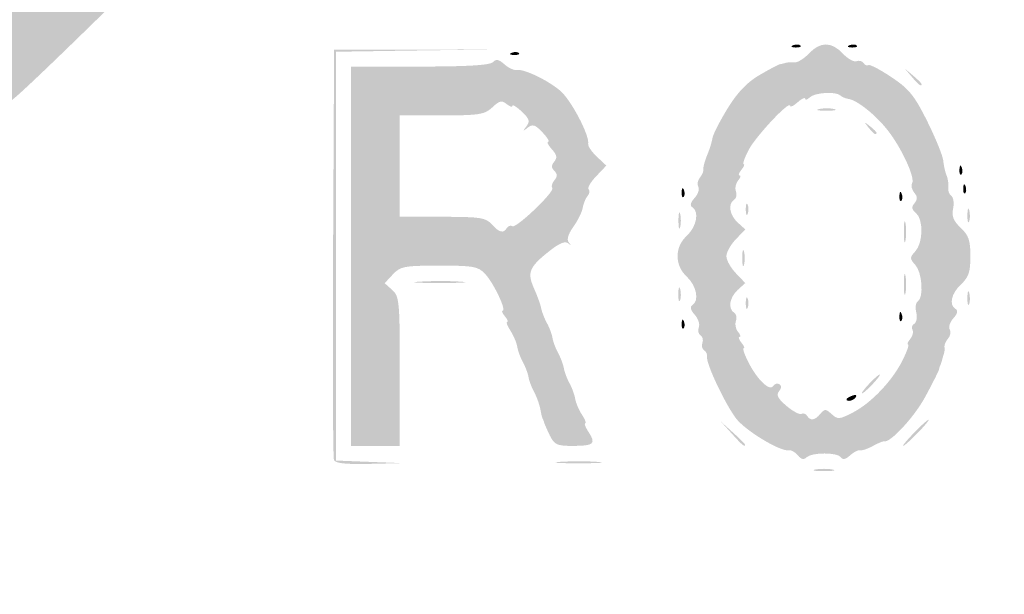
# Model space of a CAD drawing. Header units: inches. Extents: x -25.6 to 25.6, y -25.5 to 25.5.
# Tile 4 of 10: x -12.6 to -0.3, y 5.3 to 12.6. Entities that reach past the tile are written whole.
import ezdxf

# ---------------------------------------------------------------- set-up
doc = ezdxf.new("R2010")
doc.units = ezdxf.units.IN
doc.header["$MEASUREMENT"] = 0

msp = doc.modelspace()

# ---------------------------------------------------------------- hatches: boundary and pattern name
h = msp.add_hatch(color=7)
edge = h.paths.add_edge_path()
edge.add_spline(control_points=[(-0.562, -25.384), (-0.877, -25.296), (-1.314, -25.077), (-1.519, -24.905), (-1.845, -24.633), (-24.626, -1.847), (-24.846, -1.573), (-25.517, -0.737), (-25.628, 0.167), (-25.17, 1.077), (-24.993, 1.429), (-24.691, 1.735), (-13.142, 13.271)], knot_values=[0, 0, 0, 0, 1, 1, 1, 2, 2, 2, 3, 3, 3, 4, 4, 4, 4], degree=3, periodic=0)
edge.add_line((-13.142, 13.271), (-1.296, 25.104))
edge.add_line((-1.296, 25.104), (-0.964, 25.234))
edge.add_spline(control_points=[(-0.964, 25.234), (-0.48, 25.425), (-0.074, 25.482), (0.326, 25.416), (0.675, 25.358), (1.173, 25.164), (1.367, 25.011), (1.432, 24.959), (6.78, 19.624), (13.252, 13.154), (24.562, 1.848), (25.026, 1.377), (25.186, 1.052), (25.627, 0.152), (25.499, -0.775), (24.821, -1.599), (24.358, -2.16), (1.599, -24.863), (1.32, -25.041), (0.747, -25.407), (0.004, -25.543), (-0.562, -25.384)], knot_values=[0, 0, 0, 0, 1, 1, 1, 2, 2, 2, 3, 3, 3, 4, 4, 4, 5, 5, 5, 6, 6, 6, 7, 7, 7, 7], degree=3, periodic=0)
edge = h.paths.add_edge_path(flags=0)
edge.add_spline(control_points=[(0.778, -25.219), (0.933, -25.16), (1.177, -25.038), (1.32, -24.947), (1.599, -24.768), (24.264, -2.16), (24.726, -1.599), (25.405, -0.775), (25.533, 0.152), (25.092, 1.052), (24.932, 1.377), (24.467, 1.849), (13.158, 13.159), (1.527, 24.791), (1.387, 24.93), (1.037, 25.095), (0.364, 25.414), (-0.234, 25.427), (-0.964, 25.14)], knot_values=[0, 0, 0, 0, 1, 1, 1, 2, 2, 2, 3, 3, 3, 4, 4, 4, 5, 5, 5, 6, 6, 6, 6], degree=3, periodic=0)
edge.add_line((-0.964, 25.14), (-1.296, 25.01))
edge.add_line((-1.296, 25.01), (-13.095, 13.224))
edge.add_spline(control_points=[(-13.095, 13.224), (-24.597, 1.734), (-24.899, 1.429), (-25.076, 1.077), (-25.534, 0.167), (-25.423, -0.737), (-24.751, -1.573), (-24.343, -2.081), (-1.603, -24.766), (-1.32, -24.947), (-1.092, -25.093), (-0.688, -25.263), (-0.401, -25.333), (-0.177, -25.388), (0.502, -25.322), (0.778, -25.219)], knot_values=[0, 0, 0, 0, 1, 1, 1, 2, 2, 2, 3, 3, 3, 4, 4, 4, 5, 5, 5, 5], degree=3, periodic=0)
h = msp.add_hatch(color=7)
edge = h.paths.add_edge_path()
edge.add_spline(control_points=[(-0.074, -24.603), (-0.091, -24.574), (-0.164, -24.562), (-0.235, -24.576), (-0.305, -24.591), (-0.383, -24.583), (-0.407, -24.559), (-0.43, -24.535), (-0.495, -24.509), (-0.55, -24.5), (-0.605, -24.492), (-0.734, -24.429), (-0.837, -24.361), (-0.979, -24.267), (-1.038, -24.25), (-1.079, -24.291), (-1.12, -24.332), (-3.971, -21.508), (-12.74, -12.74), (-21.797, -3.683), (-24.333, -1.121), (-24.289, -1.077), (-24.244, -1.033), (-24.258, -0.986), (-24.351, -0.864), (-24.417, -0.778), (-24.458, -0.707), (-24.443, -0.707), (-24.428, -0.707), (-24.442, -0.659), (-24.474, -0.601), (-24.506, -0.543), (-24.535, -0.474), (-24.539, -0.448), (-24.543, -0.422), (-24.55, -0.39), (-24.555, -0.377), (-24.568, -0.343), (-24.57, 0.298), (-24.557, 0.354), (-24.551, 0.379), (-24.543, 0.422), (-24.538, 0.448), (-24.525, 0.534), (-24.28, 0.983), (-24.229, 1.014), (-24.194, 1.036), (-24.196, 1.067), (-24.236, 1.115), (-24.285, 1.174), (-22.46, 3.019), (-12.763, 12.716), (-3.318, 22.162), (-1.22, 24.237), (-1.165, 24.192), (-1.113, 24.148), (-1.082, 24.155), (-1.019, 24.224), (-0.945, 24.306), (-0.772, 24.395), (-0.448, 24.518), (-0.37, 24.547), (-0.169, 24.571), (0, 24.571), (0.169, 24.571), (0.37, 24.547), (0.448, 24.518), (0.754, 24.402), (0.946, 24.307), (0.996, 24.246), (1.038, 24.196), (1.064, 24.194), (1.117, 24.238), (1.173, 24.285), (3.192, 22.288), (12.716, 12.763), (22.241, 3.239), (24.237, 1.22), (24.191, 1.164), (24.147, 1.111), (24.151, 1.084), (24.21, 1.035), (24.282, 0.974), (24.524, 0.544), (24.538, 0.448), (24.543, 0.422), (24.551, 0.379), (24.557, 0.354), (24.57, 0.298), (24.568, -0.343), (24.555, -0.377), (24.55, -0.39), (24.543, -0.422), (24.539, -0.448), (24.535, -0.474), (24.506, -0.543), (24.474, -0.601), (24.442, -0.659), (24.428, -0.707), (24.443, -0.707), (24.458, -0.707), (24.417, -0.778), (24.351, -0.864), (24.258, -0.986), (24.244, -1.033), (24.289, -1.077), (24.333, -1.121), (21.797, -3.683), (12.74, -12.74), (3.971, -21.508), (1.12, -24.332), (1.079, -24.291), (1.038, -24.25), (0.979, -24.267), (0.837, -24.361), (0.734, -24.429), (0.605, -24.492), (0.55, -24.5), (0.495, -24.509), (0.43, -24.535), (0.407, -24.559), (0.383, -24.583), (0.305, -24.591), (0.235, -24.576), (0.164, -24.562), (0.091, -24.574), (0.074, -24.603), (0.056, -24.631), (0.023, -24.654), (0, -24.654), (-0.023, -24.654), (-0.056, -24.631), (-0.074, -24.603)], knot_values=[0, 0, 0, 0, 1, 1, 1, 2, 2, 2, 3, 3, 3, 4, 4, 4, 5, 5, 5, 6, 6, 6, 7, 7, 7, 8, 8, 8, 9, 9, 9, 10, 10, 10, 11, 11, 11, 12, 12, 12, 13, 13, 13, 14, 14, 14, 15, 15, 15, 16, 16, 16, 17, 17, 17, 18, 18, 18, 19, 19, 19, 20, 20, 20, 21, 21, 21, 22, 22, 22, 23, 23, 23, 24, 24, 24, 25, 25, 25, 26, 26, 26, 27, 27, 27, 28, 28, 28, 29, 29, 29, 30, 30, 30, 31, 31, 31, 32, 32, 32, 33, 33, 33, 34, 34, 34, 35, 35, 35, 36, 36, 36, 37, 37, 37, 38, 38, 38, 39, 39, 39, 40, 40, 40, 41, 41, 41, 42, 42, 42, 43, 43, 43, 44, 44, 44, 44], degree=3, periodic=0)
edge = h.paths.add_edge_path(flags=0)
edge.add_spline(control_points=[(0.296, -24.024), (0.496, -23.939), (0.687, -23.734), (0.611, -23.687), (0.575, -23.665), (4.673, -19.533), (12.096, -12.111), (20.323, -3.884), (23.652, -0.583), (23.692, -0.616), (23.762, -0.674), (24.059, -0.35), (24.023, -0.256), (24.01, -0.22), (24.019, -0.179), (24.044, -0.164), (24.097, -0.131), (24.104, 0.11), (24.053, 0.161), (24.019, 0.195), (24.013, 0.216), (24, 0.341), (23.997, 0.373), (21.476, 2.918), (18.399, 5.996), (14.658, 9.737), (12.786, 11.578), (12.752, 11.55), (12.676, 11.487), (0.592, 23.578), (0.661, 23.647), (0.697, 23.683), (0.664, 23.74), (0.543, 23.846), (0.45, 23.928), (0.348, 23.997), (0.317, 24), (0.217, 24.009), (0.167, 24.022), (0.082, 24.061), (0.037, 24.082), (-0.037, 24.082), (-0.082, 24.061), (-0.167, 24.022), (-0.217, 24.009), (-0.317, 24), (-0.348, 23.997), (-0.45, 23.928), (-0.543, 23.846), (-0.664, 23.74), (-0.697, 23.683), (-0.661, 23.647), (-0.592, 23.578), (-12.676, 11.487), (-12.752, 11.55), (-12.786, 11.578), (-14.658, 9.737), (-18.399, 5.996), (-21.476, 2.918), (-23.997, 0.373), (-24, 0.341), (-24.013, 0.216), (-24.019, 0.195), (-24.053, 0.161), (-24.104, 0.11), (-24.097, -0.131), (-24.044, -0.164), (-24.019, -0.179), (-24.009, -0.218), (-24.021, -0.249), (-24.056, -0.341), (-23.76, -0.673), (-23.693, -0.617), (-23.652, -0.583), (-20.436, -3.77), (-12.096, -12.111), (-4.673, -19.533), (-0.575, -23.665), (-0.611, -23.687), (-0.651, -23.712), (-0.636, -23.756), (-0.557, -23.84), (-0.34, -24.076), (0.002, -24.15), (0.296, -24.024)], knot_values=[0, 0, 0, 0, 1, 1, 1, 2, 2, 2, 3, 3, 3, 4, 4, 4, 5, 5, 5, 6, 6, 6, 7, 7, 7, 8, 8, 8, 9, 9, 9, 10, 10, 10, 11, 11, 11, 12, 12, 12, 13, 13, 13, 14, 14, 14, 15, 15, 15, 16, 16, 16, 17, 17, 17, 18, 18, 18, 19, 19, 19, 20, 20, 20, 21, 21, 21, 22, 22, 22, 23, 23, 23, 24, 24, 24, 25, 25, 25, 26, 26, 26, 27, 27, 27, 28, 28, 28, 28], degree=3, periodic=0)
h = msp.add_hatch(color=7)
edge = h.paths.add_edge_path()
edge.add_spline(control_points=[(-2.874, 7.093), (-2.908, 7.134), (-2.959, 7.162), (-2.988, 7.157), (-3.092, 7.137), (-3.532, 7.403), (-3.649, 7.556), (-3.787, 7.737), (-4.028, 8.247), (-4.014, 8.329), (-4.009, 8.359), (-4.025, 8.397), (-4.051, 8.413), (-4.076, 8.428), (-4.086, 8.47), (-4.072, 8.506), (-4.059, 8.541), (-4.069, 8.583), (-4.096, 8.6), (-4.123, 8.616), (-4.132, 8.662), (-4.117, 8.701), (-4.102, 8.74), (-4.126, 8.811), (-4.169, 8.859), (-4.221, 8.917), (-4.232, 8.958), (-4.199, 8.978), (-4.11, 9.033), (-4.145, 9.22), (-4.266, 9.334), (-4.344, 9.406), (-4.384, 9.496), (-4.384, 9.593), (-4.384, 9.691), (-4.344, 9.78), (-4.266, 9.852), (-4.145, 9.966), (-4.11, 10.153), (-4.199, 10.208), (-4.232, 10.228), (-4.222, 10.269), (-4.17, 10.325), (-4.127, 10.373), (-4.106, 10.436), (-4.124, 10.464), (-4.142, 10.493), (-4.133, 10.545), (-4.104, 10.58), (-4.075, 10.615), (-4.055, 10.662), (-4.06, 10.684), (-4.065, 10.706), (-4.044, 10.786), (-4.013, 10.861), (-3.982, 10.935), (-3.952, 11.034), (-3.945, 11.08), (-3.938, 11.125), (-3.852, 11.292), (-3.755, 11.45), (-3.631, 11.651), (-3.511, 11.776), (-3.356, 11.867), (-3.234, 11.938), (-3.119, 12), (-3.099, 12.003), (-3.08, 12.006), (-3.048, 12.014), (-3.029, 12.02), (-3.009, 12.027), (-2.961, 12.029), (-2.92, 12.025), (-2.88, 12.021), (-2.797, 12.072), (-2.735, 12.137), (-2.593, 12.289), (-2.451, 12.289), (-2.309, 12.137), (-2.247, 12.072), (-2.17, 12.028), (-2.137, 12.041), (-2.104, 12.054), (-2.064, 12.043), (-2.049, 12.018), (-2.033, 11.993), (-2.006, 11.981), (-1.988, 11.992), (-1.97, 12.004), (-1.839, 11.935), (-1.697, 11.84), (-1.477, 11.693), (-1.411, 11.611), (-1.25, 11.289), (-1.146, 11.08), (-1.055, 10.858), (-1.048, 10.794), (-1.042, 10.73), (-1.022, 10.645), (-1.006, 10.607), (-0.989, 10.568), (-0.98, 10.501), (-0.985, 10.458), (-0.99, 10.414), (-0.973, 10.366), (-0.947, 10.35), (-0.92, 10.333), (-0.91, 10.262), (-0.924, 10.192), (-0.944, 10.095), (-0.921, 10.036), (-0.829, 9.95), (-0.729, 9.856), (-0.707, 9.793), (-0.707, 9.593), (-0.707, 9.395), (-0.729, 9.33), (-0.825, 9.24), (-0.948, 9.124), (-0.979, 8.984), (-0.893, 8.931), (-0.86, 8.911), (-0.869, 8.871), (-0.921, 8.814), (-0.964, 8.766), (-0.985, 8.703), (-0.967, 8.675), (-0.949, 8.646), (-0.958, 8.594), (-0.988, 8.559), (-1.017, 8.524), (-1.037, 8.477), (-1.033, 8.455), (-1.029, 8.433), (-1.031, 8.399), (-1.037, 8.379), (-1.044, 8.36), (-1.054, 8.323), (-1.061, 8.297), (-1.067, 8.271), (-1.078, 8.239), (-1.084, 8.226), (-1.091, 8.213), (-1.099, 8.187), (-1.103, 8.167), (-1.107, 8.148), (-1.183, 7.997), (-1.272, 7.832), (-1.409, 7.577), (-1.713, 7.248), (-1.791, 7.269), (-1.804, 7.273), (-1.868, 7.246), (-1.933, 7.21), (-1.998, 7.175), (-2.069, 7.151), (-2.092, 7.157), (-2.115, 7.164), (-2.171, 7.135), (-2.217, 7.094), (-2.272, 7.043), (-2.311, 7.035), (-2.332, 7.068), (-2.371, 7.133), (-2.7, 7.133), (-2.764, 7.069), (-2.799, 7.035), (-2.832, 7.042), (-2.874, 7.093)], knot_values=[0, 0, 0, 0, 1, 1, 1, 2, 2, 2, 3, 3, 3, 4, 4, 4, 5, 5, 5, 6, 6, 6, 7, 7, 7, 8, 8, 8, 9, 9, 9, 10, 10, 10, 11, 11, 11, 12, 12, 12, 13, 13, 13, 14, 14, 14, 15, 15, 15, 16, 16, 16, 17, 17, 17, 18, 18, 18, 19, 19, 19, 20, 20, 20, 21, 21, 21, 22, 22, 22, 23, 23, 23, 24, 24, 24, 25, 25, 25, 26, 26, 26, 27, 27, 27, 28, 28, 28, 29, 29, 29, 30, 30, 30, 31, 31, 31, 32, 32, 32, 33, 33, 33, 34, 34, 34, 35, 35, 35, 36, 36, 36, 37, 37, 37, 38, 38, 38, 39, 39, 39, 40, 40, 40, 41, 41, 41, 42, 42, 42, 43, 43, 43, 44, 44, 44, 45, 45, 45, 46, 46, 46, 47, 47, 47, 48, 48, 48, 49, 49, 49, 50, 50, 50, 51, 51, 51, 52, 52, 52, 53, 53, 53, 54, 54, 54, 55, 55, 55, 56, 56, 56, 56], degree=3, periodic=0)
edge = h.paths.add_edge_path(flags=0)
edge.add_spline(control_points=[(-2.592, 7.614), (-2.538, 7.679), (-2.523, 7.678), (-2.449, 7.611), (-2.373, 7.542), (-2.351, 7.544), (-2.185, 7.63), (-1.955, 7.748), (-1.689, 8.027), (-1.56, 8.285), (-1.505, 8.395), (-1.473, 8.485), (-1.49, 8.485), (-1.506, 8.485), (-1.494, 8.516), (-1.463, 8.554), (-1.432, 8.592), (-1.419, 8.643), (-1.434, 8.669), (-1.45, 8.694), (-1.44, 8.729), (-1.411, 8.746), (-1.383, 8.764), (-1.372, 8.828), (-1.387, 8.888), (-1.402, 8.949), (-1.393, 9.011), (-1.367, 9.027), (-1.291, 9.074), (-1.313, 9.389), (-1.398, 9.483), (-1.471, 9.564), (-1.471, 9.576), (-1.398, 9.656), (-1.3, 9.764), (-1.296, 10.057), (-1.391, 10.136), (-1.445, 10.181), (-1.45, 10.21), (-1.409, 10.259), (-1.369, 10.308), (-1.37, 10.341), (-1.413, 10.392), (-1.444, 10.43), (-1.456, 10.483), (-1.439, 10.51), (-1.398, 10.577), (-1.572, 10.954), (-1.746, 11.175), (-1.902, 11.371), (-2.128, 11.552), (-2.24, 11.568), (-2.277, 11.574), (-2.322, 11.593), (-2.34, 11.611), (-2.394, 11.665), (-2.664, 11.648), (-2.725, 11.587), (-2.756, 11.556), (-2.781, 11.549), (-2.781, 11.571), (-2.781, 11.593), (-2.824, 11.573), (-2.876, 11.526), (-2.927, 11.479), (-2.97, 11.459), (-2.97, 11.481), (-2.97, 11.56), (-3.403, 11.099), (-3.493, 10.925), (-3.543, 10.828), (-3.571, 10.748), (-3.554, 10.748), (-3.538, 10.748), (-3.55, 10.716), (-3.583, 10.677), (-3.615, 10.638), (-3.626, 10.607), (-3.606, 10.607), (-3.587, 10.607), (-3.595, 10.577), (-3.625, 10.542), (-3.654, 10.506), (-3.666, 10.445), (-3.651, 10.405), (-3.636, 10.366), (-3.646, 10.319), (-3.674, 10.302), (-3.754, 10.252), (-3.732, 10.11), (-3.629, 10.016)], knot_values=[0, 0, 0, 0, 1, 1, 1, 2, 2, 2, 3, 3, 3, 4, 4, 4, 5, 5, 5, 6, 6, 6, 7, 7, 7, 8, 8, 8, 9, 9, 9, 10, 10, 10, 11, 11, 11, 12, 12, 12, 13, 13, 13, 14, 14, 14, 15, 15, 15, 16, 16, 16, 17, 17, 17, 18, 18, 18, 19, 19, 19, 20, 20, 20, 21, 21, 21, 22, 22, 22, 23, 23, 23, 24, 24, 24, 25, 25, 25, 26, 26, 26, 27, 27, 27, 28, 28, 28, 29, 29, 29, 30, 30, 30, 30], degree=3, periodic=0)
edge.add_line((-3.629, 10.016), (-3.534, 9.93))
edge.add_line((-3.534, 9.93), (-3.652, 9.806))
edge.add_spline(control_points=[(-3.652, 9.806), (-3.718, 9.738), (-3.771, 9.642), (-3.771, 9.593), (-3.771, 9.544), (-3.718, 9.448), (-3.652, 9.38)], knot_values=[0, 0, 0, 0, 1, 1, 1, 2, 2, 2, 2], degree=3, periodic=0)
edge.add_line((-3.652, 9.38), (-3.534, 9.256))
edge.add_line((-3.534, 9.256), (-3.629, 9.17))
edge.add_spline(control_points=[(-3.629, 9.17), (-3.732, 9.076), (-3.754, 8.934), (-3.674, 8.884), (-3.646, 8.867), (-3.636, 8.821), (-3.651, 8.781), (-3.666, 8.741), (-3.654, 8.68), (-3.625, 8.644), (-3.595, 8.609), (-3.587, 8.58), (-3.606, 8.58), (-3.626, 8.58), (-3.615, 8.548), (-3.583, 8.509), (-3.55, 8.47), (-3.538, 8.438), (-3.554, 8.438), (-3.571, 8.438), (-3.544, 8.359), (-3.494, 8.261), (-3.382, 8.041), (-3.227, 7.894), (-3.183, 7.964), (-3.166, 7.992), (-3.131, 8.003), (-3.106, 7.987), (-3.076, 7.969), (-3.078, 7.936), (-3.11, 7.897), (-3.149, 7.851), (-3.125, 7.806), (-3.014, 7.712), (-2.934, 7.645), (-2.85, 7.6), (-2.828, 7.614), (-2.806, 7.627), (-2.774, 7.617), (-2.758, 7.59), (-2.716, 7.523), (-2.661, 7.531), (-2.592, 7.614)], knot_values=[0, 0, 0, 0, 1, 1, 1, 2, 2, 2, 3, 3, 3, 4, 4, 4, 5, 5, 5, 6, 6, 6, 7, 7, 7, 8, 8, 8, 9, 9, 9, 10, 10, 10, 11, 11, 11, 12, 12, 12, 13, 13, 13, 14, 14, 14, 14], degree=3, periodic=0)
h = msp.add_hatch(color=7)
edge = h.paths.add_edge_path()
edge.add_spline(control_points=[(-2.932, 12.242), (-2.898, 12.255), (-2.857, 12.254), (-2.841, 12.238), (-2.826, 12.222), (-2.853, 12.211), (-2.903, 12.213), (-2.958, 12.215), (-2.969, 12.227), (-2.932, 12.242)], knot_values=[0, 0, 0, 0, 1, 1, 1, 2, 2, 2, 3, 3, 3, 3], degree=3, periodic=0)
h = msp.add_hatch(color=7)
edge = h.paths.add_edge_path()
edge.add_spline(control_points=[(-2.224, 12.242), (-2.19, 12.255), (-2.15, 12.254), (-2.134, 12.238), (-2.118, 12.222), (-2.146, 12.211), (-2.196, 12.213), (-2.251, 12.215), (-2.262, 12.227), (-2.224, 12.242)], knot_values=[0, 0, 0, 0, 1, 1, 1, 2, 2, 2, 3, 3, 3, 3], degree=3, periodic=0)
h = msp.add_hatch(color=7)
edge = h.paths.add_edge_path()
edge.add_spline(control_points=[(-8.699, 7.036), (-8.712, 7.068), (-8.716, 8.24), (-8.71, 9.64)], knot_values=[0, 0, 0, 0, 1, 1, 1, 1], degree=3, periodic=0)
edge.add_line((-8.71, 9.64), (-8.697, 12.186))
edge.add_line((-8.697, 12.186), (-7.707, 12.187))
edge.add_line((-7.707, 12.187), (-6.718, 12.189))
edge.add_line((-6.718, 12.189), (-7.696, 12.175))
edge.add_line((-7.696, 12.175), (-8.674, 12.16))
edge.add_line((-8.674, 12.16), (-8.674, 9.594))
edge.add_line((-8.674, 9.594), (-8.674, 7.028))
edge.add_line((-8.674, 7.028), (-8.261, 7.012))
edge.add_line((-8.261, 7.012), (-7.849, 6.996))
edge.add_line((-7.849, 6.996), (-8.263, 6.986))
edge.add_spline(control_points=[(-8.263, 6.986), (-8.558, 6.98), (-8.683, 6.994), (-8.699, 7.036)], knot_values=[0, 0, 0, 0, 1, 1, 1, 1], degree=3, periodic=0)
h = msp.add_hatch(color=7)
edge = h.paths.add_edge_path()
edge.add_spline(control_points=[(-6.467, 12.147), (-6.433, 12.161), (-6.392, 12.159), (-6.377, 12.144), (-6.361, 12.128), (-6.389, 12.117), (-6.439, 12.119), (-6.494, 12.121), (-6.505, 12.132), (-6.467, 12.147)], knot_values=[0, 0, 0, 0, 1, 1, 1, 2, 2, 2, 3, 3, 3, 3], degree=3, periodic=0)
h = msp.add_hatch(color=7)
edge = h.paths.add_edge_path()
edge.add_line((-8.485, 9.593), (-8.485, 11.974))
edge.add_line((-8.485, 11.974), (-7.623, 11.974))
edge.add_spline(control_points=[(-7.623, 11.974), (-7.024, 11.974), (-6.743, 11.991), (-6.704, 12.029), (-6.662, 12.072), (-6.628, 12.065), (-6.558, 12.002), (-6.508, 11.957), (-6.439, 11.925), (-6.404, 11.931), (-6.311, 11.946), (-6.02, 11.807), (-5.857, 11.67), (-5.723, 11.557), (-5.487, 11.11), (-5.507, 11.004), (-5.512, 10.976), (-5.462, 10.903), (-5.397, 10.842)], knot_values=[0, 0, 0, 0, 1, 1, 1, 2, 2, 2, 3, 3, 3, 4, 4, 4, 5, 5, 5, 6, 6, 6, 6], degree=3, periodic=0)
edge.add_line((-5.397, 10.842), (-5.279, 10.731))
edge.add_line((-5.279, 10.731), (-5.405, 10.598))
edge.add_spline(control_points=[(-5.405, 10.598), (-5.475, 10.526), (-5.518, 10.452), (-5.501, 10.435), (-5.483, 10.417), (-5.49, 10.378), (-5.515, 10.348), (-5.54, 10.318), (-5.567, 10.251), (-5.575, 10.201), (-5.583, 10.15), (-5.635, 10.043), (-5.692, 9.964), (-5.76, 9.868), (-5.779, 9.802), (-5.749, 9.765), (-5.717, 9.727), (-5.72, 9.724), (-5.759, 9.756), (-5.796, 9.787), (-5.872, 9.755), (-5.995, 9.657), (-6.247, 9.458), (-6.275, 9.388), (-6.188, 9.192), (-6.147, 9.101), (-6.107, 8.989), (-6.097, 8.941), (-6.088, 8.894), (-6.055, 8.809), (-6.024, 8.753), (-5.993, 8.696), (-5.961, 8.612), (-5.954, 8.564), (-5.946, 8.517), (-5.914, 8.432), (-5.883, 8.376), (-5.852, 8.319), (-5.82, 8.234), (-5.812, 8.187), (-5.804, 8.14), (-5.772, 8.055), (-5.741, 7.999), (-5.71, 7.942), (-5.678, 7.854), (-5.67, 7.803), (-5.661, 7.752), (-5.623, 7.662), (-5.584, 7.603), (-5.545, 7.544), (-5.527, 7.495), (-5.543, 7.495), (-5.56, 7.495), (-5.54, 7.445), (-5.5, 7.383), (-5.405, 7.238), (-5.436, 7.212), (-5.704, 7.212), (-5.898, 7.212), (-5.932, 7.228), (-5.988, 7.342), (-6.022, 7.413), (-6.055, 7.488), (-6.06, 7.507), (-6.065, 7.527), (-6.074, 7.548), (-6.079, 7.554), (-6.084, 7.561), (-6.097, 7.615), (-6.108, 7.676), (-6.12, 7.736), (-6.154, 7.831), (-6.185, 7.888), (-6.216, 7.944), (-6.248, 8.029), (-6.256, 8.076), (-6.264, 8.124), (-6.296, 8.209), (-6.327, 8.265), (-6.358, 8.321), (-6.39, 8.409), (-6.398, 8.46), (-6.407, 8.511), (-6.445, 8.601), (-6.484, 8.66), (-6.523, 8.72), (-6.541, 8.768), (-6.524, 8.768), (-6.508, 8.768), (-6.52, 8.8), (-6.553, 8.839), (-6.585, 8.878), (-6.598, 8.91), (-6.581, 8.91), (-6.529, 8.91), (-6.694, 9.257), (-6.799, 9.369), (-6.89, 9.466), (-6.941, 9.475), (-7.377, 9.475), (-7.818, 9.475), (-7.864, 9.466), (-7.959, 9.365)], knot_values=[0, 0, 0, 0, 1, 1, 1, 2, 2, 2, 3, 3, 3, 4, 4, 4, 5, 5, 5, 6, 6, 6, 7, 7, 7, 8, 8, 8, 9, 9, 9, 10, 10, 10, 11, 11, 11, 12, 12, 12, 13, 13, 13, 14, 14, 14, 15, 15, 15, 16, 16, 16, 17, 17, 17, 18, 18, 18, 19, 19, 19, 20, 20, 20, 21, 21, 21, 22, 22, 22, 23, 23, 23, 24, 24, 24, 25, 25, 25, 26, 26, 26, 27, 27, 27, 28, 28, 28, 29, 29, 29, 30, 30, 30, 31, 31, 31, 32, 32, 32, 33, 33, 33, 34, 34, 34, 34], degree=3, periodic=0)
edge.add_line((-7.959, 9.365), (-8.062, 9.255))
edge.add_line((-8.062, 9.255), (-7.967, 9.169))
edge.add_spline(control_points=[(-7.967, 9.169), (-7.878, 9.089), (-7.872, 9.026), (-7.872, 8.148)], knot_values=[0, 0, 0, 0, 1, 1, 1, 1], degree=3, periodic=0)
edge.add_line((-7.872, 8.148), (-7.872, 7.212))
edge.add_line((-7.872, 7.212), (-8.179, 7.212))
edge.add_line((-8.179, 7.212), (-8.485, 7.212))
edge.add_line((-8.485, 7.212), (-8.485, 9.593))
edge = h.paths.add_edge_path(flags=0)
edge.add_spline(control_points=[(-6.528, 9.947), (-6.512, 9.974), (-6.481, 9.984), (-6.459, 9.97), (-6.409, 9.94), (-5.917, 10.411), (-5.957, 10.451), (-5.973, 10.467), (-5.962, 10.509), (-5.932, 10.545), (-5.891, 10.594), (-5.891, 10.624), (-5.931, 10.664), (-5.97, 10.703), (-5.971, 10.734), (-5.932, 10.781), (-5.892, 10.829), (-5.9, 10.867), (-5.964, 10.937), (-6.011, 10.989), (-6.031, 11.031), (-6.009, 11.031), (-5.988, 11.031), (-6.02, 11.084), (-6.081, 11.148), (-6.172, 11.245), (-6.204, 11.255), (-6.266, 11.207), (-6.33, 11.157), (-6.332, 11.159), (-6.282, 11.224), (-6.234, 11.286), (-6.244, 11.317), (-6.341, 11.409), (-6.405, 11.469), (-6.458, 11.502), (-6.458, 11.481), (-6.458, 11.46), (-6.491, 11.471), (-6.53, 11.503), (-6.59, 11.553), (-6.621, 11.546), (-6.71, 11.462), (-6.807, 11.371), (-6.871, 11.361), (-7.345, 11.361)], knot_values=[0, 0, 0, 0, 1, 1, 1, 2, 2, 2, 3, 3, 3, 4, 4, 4, 5, 5, 5, 6, 6, 6, 7, 7, 7, 8, 8, 8, 9, 9, 9, 10, 10, 10, 11, 11, 11, 12, 12, 12, 13, 13, 13, 14, 14, 14, 15, 15, 15, 15], degree=3, periodic=0)
edge.add_line((-7.345, 11.361), (-7.872, 11.361))
edge.add_line((-7.872, 11.361), (-7.872, 10.724))
edge.add_line((-7.872, 10.724), (-7.872, 10.088))
edge.add_line((-7.872, 10.088), (-7.338, 10.088))
edge.add_spline(control_points=[(-7.338, 10.088), (-6.863, 10.088), (-6.793, 10.078), (-6.718, 9.994), (-6.622, 9.889), (-6.572, 9.876), (-6.528, 9.947)], knot_values=[0, 0, 0, 0, 1, 1, 1, 2, 2, 2, 2], degree=3, periodic=0)
h = msp.add_hatch(color=7)
edge = h.paths.add_edge_path()
edge.add_line((-1.442, 11.844), (-1.532, 11.95))
edge.add_line((-1.532, 11.95), (-1.426, 11.86))
edge.add_spline(control_points=[(-1.426, 11.86), (-1.368, 11.811), (-1.32, 11.763), (-1.32, 11.754), (-1.32, 11.717), (-1.358, 11.744), (-1.442, 11.844)], knot_values=[0, 0, 0, 0, 1, 1, 1, 2, 2, 2, 2], degree=3, periodic=0)
h = msp.add_hatch(color=7)
edge = h.paths.add_edge_path()
edge.add_spline(control_points=[(-2.604, 11.441), (-2.545, 11.453), (-2.46, 11.452), (-2.415, 11.44), (-2.37, 11.429), (-2.418, 11.419), (-2.522, 11.42), (-2.626, 11.42), (-2.663, 11.43), (-2.604, 11.441)], knot_values=[0, 0, 0, 0, 1, 1, 1, 2, 2, 2, 3, 3, 3, 3], degree=3, periodic=0)
h = msp.add_hatch(color=7)
edge = h.paths.add_edge_path()
edge.add_spline(control_points=[(-1.986, 11.208), (-2.045, 11.282), (-2.043, 11.284), (-1.968, 11.225), (-1.923, 11.19), (-1.886, 11.153), (-1.886, 11.143), (-1.886, 11.104), (-1.924, 11.129), (-1.986, 11.208)], knot_values=[0, 0, 0, 0, 1, 1, 1, 2, 2, 2, 3, 3, 3, 3], degree=3, periodic=0)
h = msp.add_hatch(color=7)
edge = h.paths.add_edge_path()
edge.add_spline(control_points=[(-0.845, 10.681), (-0.843, 10.736), (-0.831, 10.747), (-0.816, 10.71), (-0.803, 10.676), (-0.804, 10.635), (-0.82, 10.619), (-0.836, 10.604), (-0.847, 10.632), (-0.845, 10.681)], knot_values=[0, 0, 0, 0, 1, 1, 1, 2, 2, 2, 3, 3, 3, 3], degree=3, periodic=0)
h = msp.add_hatch(color=7)
edge = h.paths.add_edge_path()
edge.add_spline(control_points=[(-0.798, 10.446), (-0.795, 10.5), (-0.784, 10.512), (-0.769, 10.474), (-0.756, 10.44), (-0.757, 10.399), (-0.773, 10.384), (-0.789, 10.368), (-0.8, 10.396), (-0.798, 10.446)], knot_values=[0, 0, 0, 0, 1, 1, 1, 2, 2, 2, 3, 3, 3, 3], degree=3, periodic=0)
h = msp.add_hatch(color=7)
edge = h.paths.add_edge_path()
edge.add_spline(control_points=[(-4.333, 10.398), (-4.331, 10.453), (-4.32, 10.464), (-4.305, 10.427), (-4.291, 10.393), (-4.293, 10.352), (-4.308, 10.337), (-4.324, 10.321), (-4.335, 10.349), (-4.333, 10.398)], knot_values=[0, 0, 0, 0, 1, 1, 1, 2, 2, 2, 3, 3, 3, 3], degree=3, periodic=0)
h = msp.add_hatch(color=7)
edge = h.paths.add_edge_path()
edge.add_spline(control_points=[(-1.599, 10.351), (-1.597, 10.406), (-1.586, 10.417), (-1.571, 10.38), (-1.557, 10.346), (-1.559, 10.305), (-1.574, 10.289), (-1.59, 10.274), (-1.601, 10.302), (-1.599, 10.351)], knot_values=[0, 0, 0, 0, 1, 1, 1, 2, 2, 2, 3, 3, 3, 3], degree=3, periodic=0)
h = msp.add_hatch(color=7)
edge = h.paths.add_edge_path()
edge.add_spline(control_points=[(-3.528, 10.182), (-3.528, 10.247), (-3.517, 10.274), (-3.504, 10.241), (-3.491, 10.209), (-3.491, 10.156), (-3.504, 10.123), (-3.517, 10.091), (-3.528, 10.118), (-3.528, 10.182)], knot_values=[0, 0, 0, 0, 1, 1, 1, 2, 2, 2, 3, 3, 3, 3], degree=3, periodic=0)
h = msp.add_hatch(color=7)
edge = h.paths.add_edge_path()
edge.add_spline(control_points=[(-4.373, 10.041), (-4.373, 10.132), (-4.363, 10.169), (-4.352, 10.123), (-4.34, 10.078), (-4.34, 10.004), (-4.352, 9.958), (-4.363, 9.913), (-4.373, 9.95), (-4.373, 10.041)], knot_values=[0, 0, 0, 0, 1, 1, 1, 2, 2, 2, 3, 3, 3, 3], degree=3, periodic=0)
h = msp.add_hatch(color=7)
edge = h.paths.add_edge_path()
edge.add_spline(control_points=[(-0.745, 10.112), (-0.744, 10.189), (-0.734, 10.216), (-0.722, 10.17), (-0.71, 10.124), (-0.71, 10.06), (-0.723, 10.028), (-0.736, 9.996), (-0.746, 10.034), (-0.745, 10.112)], knot_values=[0, 0, 0, 0, 1, 1, 1, 2, 2, 2, 3, 3, 3, 3], degree=3, periodic=0)
h = msp.add_hatch(color=7)
edge = h.paths.add_edge_path()
edge.add_spline(control_points=[(-1.543, 9.899), (-1.543, 10.016), (-1.534, 10.064), (-1.522, 10.006), (-1.511, 9.947), (-1.511, 9.852), (-1.522, 9.793), (-1.534, 9.735), (-1.543, 9.783), (-1.543, 9.899)], knot_values=[0, 0, 0, 0, 1, 1, 1, 2, 2, 2, 3, 3, 3, 3], degree=3, periodic=0)
h = msp.add_hatch(color=7)
edge = h.paths.add_edge_path()
edge.add_spline(control_points=[(-3.572, 9.57), (-3.572, 9.66), (-3.562, 9.697), (-3.55, 9.652), (-3.538, 9.607), (-3.538, 9.532), (-3.55, 9.487), (-3.562, 9.442), (-3.572, 9.479), (-3.572, 9.57)], knot_values=[0, 0, 0, 0, 1, 1, 1, 2, 2, 2, 3, 3, 3, 3], degree=3, periodic=0)
h = msp.add_hatch(color=7)
edge = h.paths.add_edge_path()
edge.add_spline(control_points=[(-1.543, 9.24), (-1.543, 9.356), (-1.534, 9.404), (-1.522, 9.346), (-1.511, 9.287), (-1.511, 9.192), (-1.522, 9.133), (-1.534, 9.075), (-1.543, 9.123), (-1.543, 9.24)], knot_values=[0, 0, 0, 0, 1, 1, 1, 2, 2, 2, 3, 3, 3, 3], degree=3, periodic=0)
h = msp.add_hatch(color=7)
edge = h.paths.add_edge_path()
edge.add_spline(control_points=[(-7.623, 9.274), (-7.473, 9.284), (-7.24, 9.284), (-7.105, 9.274), (-6.97, 9.265), (-7.092, 9.257), (-7.377, 9.257), (-7.663, 9.257), (-7.773, 9.265), (-7.623, 9.274)], knot_values=[0, 0, 0, 0, 1, 1, 1, 2, 2, 2, 3, 3, 3, 3], degree=3, periodic=0)
h = msp.add_hatch(color=7)
edge = h.paths.add_edge_path()
edge.add_spline(control_points=[(-4.375, 9.122), (-4.374, 9.199), (-4.363, 9.226), (-4.351, 9.18), (-4.339, 9.134), (-4.34, 9.07), (-4.353, 9.038), (-4.366, 9.006), (-4.376, 9.044), (-4.375, 9.122)], knot_values=[0, 0, 0, 0, 1, 1, 1, 2, 2, 2, 3, 3, 3, 3], degree=3, periodic=0)
h = msp.add_hatch(color=7)
edge = h.paths.add_edge_path()
edge.add_spline(control_points=[(-0.745, 9.075), (-0.744, 9.152), (-0.734, 9.178), (-0.722, 9.133), (-0.71, 9.087), (-0.71, 9.023), (-0.723, 8.991), (-0.736, 8.959), (-0.746, 8.997), (-0.745, 9.075)], knot_values=[0, 0, 0, 0, 1, 1, 1, 2, 2, 2, 3, 3, 3, 3], degree=3, periodic=0)
h = msp.add_hatch(color=7)
edge = h.paths.add_edge_path()
edge.add_spline(control_points=[(-3.528, 9.004), (-3.528, 9.069), (-3.517, 9.095), (-3.504, 9.063), (-3.491, 9.03), (-3.491, 8.977), (-3.504, 8.945), (-3.517, 8.912), (-3.528, 8.939), (-3.528, 9.004)], knot_values=[0, 0, 0, 0, 1, 1, 1, 2, 2, 2, 3, 3, 3, 3], degree=3, periodic=0)
h = msp.add_hatch(color=7)
edge = h.paths.add_edge_path()
edge.add_spline(control_points=[(-1.599, 8.843), (-1.597, 8.898), (-1.586, 8.909), (-1.571, 8.871), (-1.557, 8.837), (-1.559, 8.797), (-1.574, 8.781), (-1.59, 8.765), (-1.601, 8.793), (-1.599, 8.843)], knot_values=[0, 0, 0, 0, 1, 1, 1, 2, 2, 2, 3, 3, 3, 3], degree=3, periodic=0)
h = msp.add_hatch(color=7)
edge = h.paths.add_edge_path()
edge.add_spline(control_points=[(-4.333, 8.748), (-4.331, 8.803), (-4.32, 8.815), (-4.305, 8.777), (-4.291, 8.743), (-4.293, 8.702), (-4.308, 8.687), (-4.324, 8.671), (-4.335, 8.699), (-4.333, 8.748)], knot_values=[0, 0, 0, 0, 1, 1, 1, 2, 2, 2, 3, 3, 3, 3], degree=3, periodic=0)
h = msp.add_hatch(color=7)
edge = h.paths.add_edge_path()
edge.add_spline(control_points=[(-1.98, 7.99), (-1.919, 8.055), (-1.859, 8.108), (-1.846, 8.108), (-1.833, 8.108), (-1.872, 8.055), (-1.933, 7.99), (-1.994, 7.925), (-2.054, 7.872), (-2.067, 7.872), (-2.08, 7.872), (-2.041, 7.925), (-1.98, 7.99)], knot_values=[0, 0, 0, 0, 1, 1, 1, 2, 2, 2, 3, 3, 3, 4, 4, 4, 4], degree=3, periodic=0)
h = msp.add_hatch(color=7)
edge = h.paths.add_edge_path()
edge.add_spline(control_points=[(-2.263, 7.797), (-2.263, 7.807), (-2.23, 7.828), (-2.19, 7.843), (-2.148, 7.859), (-2.129, 7.851), (-2.145, 7.825), (-2.173, 7.78), (-2.263, 7.759), (-2.263, 7.797)], knot_values=[0, 0, 0, 0, 1, 1, 1, 2, 2, 2, 3, 3, 3, 3], degree=3, periodic=0)
h = msp.add_hatch(color=7)
edge = h.paths.add_edge_path()
edge.add_spline(control_points=[(-1.414, 7.377), (-1.326, 7.468), (-1.244, 7.542), (-1.231, 7.542), (-1.218, 7.542), (-1.279, 7.468), (-1.367, 7.377), (-1.455, 7.287), (-1.538, 7.212), (-1.551, 7.212), (-1.564, 7.212), (-1.502, 7.287), (-1.414, 7.377)], knot_values=[0, 0, 0, 0, 1, 1, 1, 2, 2, 2, 3, 3, 3, 4, 4, 4, 4], degree=3, periodic=0)
h = msp.add_hatch(color=7)
edge = h.paths.add_edge_path()
edge.add_line((-3.703, 7.366), (-3.842, 7.519))
edge.add_line((-3.842, 7.519), (-3.689, 7.38))
edge.add_spline(control_points=[(-3.689, 7.38), (-3.604, 7.304), (-3.536, 7.235), (-3.536, 7.227), (-3.536, 7.191), (-3.574, 7.223), (-3.703, 7.366)], knot_values=[0, 0, 0, 0, 1, 1, 1, 2, 2, 2, 2], degree=3, periodic=0)
h = msp.add_hatch(color=7)
edge = h.paths.add_edge_path()
edge.add_spline(control_points=[(-5.856, 7.012), (-5.719, 7.021), (-5.507, 7.021), (-5.384, 7.011), (-5.262, 7.002), (-5.374, 6.994), (-5.633, 6.994), (-5.893, 6.994), (-5.993, 7.002), (-5.856, 7.012)], knot_values=[0, 0, 0, 0, 1, 1, 1, 2, 2, 2, 3, 3, 3, 3], degree=3, periodic=0)
h = msp.add_hatch(color=7)
edge = h.paths.add_edge_path()
edge.add_spline(control_points=[(-2.652, 6.916), (-2.593, 6.927), (-2.498, 6.927), (-2.44, 6.916), (-2.381, 6.905), (-2.429, 6.895), (-2.546, 6.895), (-2.662, 6.895), (-2.71, 6.905), (-2.652, 6.916)], knot_values=[0, 0, 0, 0, 1, 1, 1, 2, 2, 2, 3, 3, 3, 3], degree=3, periodic=0)

doc.saveas('drawing.dxf')
